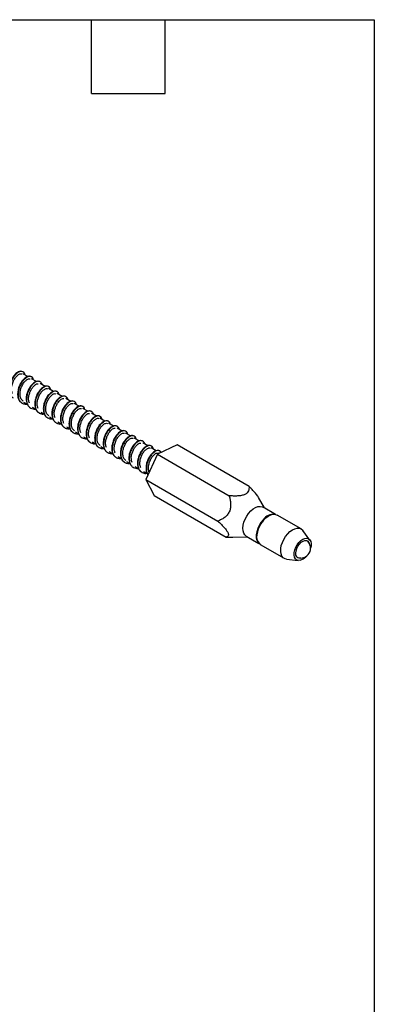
# Model space of a CAD drawing. Header units: millimetres. Extents: x 13 to 546, y 13 to 419.
# Tile 12 of 12: x 473 to 546, y 216 to 419. Entities that reach past the tile are written whole.
import ezdxf

# ---------------------------------------------------------------- set-up
doc = ezdxf.new("R2010")
doc.units = ezdxf.units.MM
doc.header["$LTSCALE"] = 2
doc.layers.add('TEXT', color=140, linetype='Continuous', lineweight=25)

msp = doc.modelspace()

# ---------------------------------------------------------------- linework, layer by layer
for p, q in [((473.528, 346.402), (473.499, 346.43)), ((474.513, 345.454), (473.512, 346.032)), ((475.355, 345.362), (475.245, 345.401)), ((476.307, 344.419), (475.28, 345.012)), ((477.056, 344.386), (476.964, 344.407)), ((478.073, 343.399), (477.048, 343.991)), ((478.832, 343.34), (478.802, 343.368)), ((479.816, 342.393), (478.815, 342.97)), ((480.658, 342.301), (480.548, 342.339)), ((481.61, 341.357), (480.583, 341.95)), ((473.31, 339.996), (473.358, 339.958)), ((473.664, 340.171), (474.441, 339.723)), ((482.36, 341.325), (482.267, 341.345)), ((483.376, 340.338), (482.351, 340.929)), ((484.135, 340.279), (484.105, 340.306)), ((485.119, 339.331), (484.119, 339.909)), ((475.051, 338.986), (475.094, 338.945)), ((475.432, 339.151), (476.205, 338.704)), ((476.86, 337.925), (477.213, 337.811)), ((477.199, 338.13), (477.935, 337.706)), ((485.962, 339.239), (485.851, 339.278)), ((486.913, 338.296), (485.886, 338.888)), ((487.663, 338.263), (487.57, 338.284)), ((488.68, 337.276), (487.654, 337.868)), ((478.613, 336.935), (478.661, 336.896)), ((478.967, 337.109), (479.744, 336.661)), ((480.354, 335.924), (480.397, 335.883)), ((480.735, 336.089), (481.509, 335.642)), ((489.438, 337.217), (489.409, 337.245)), ((490.422, 336.27), (489.422, 336.847)), ((491.265, 336.178), (491.155, 336.216)), ((492.217, 335.234), (491.19, 335.827)), ((482.164, 334.864), (482.516, 334.749)), ((482.503, 335.068), (483.238, 334.644)), ((483.917, 333.873), (483.964, 333.835)), ((484.271, 334.048), (485.047, 333.6)), ((492.966, 335.202), (492.874, 335.222)), ((493.983, 334.214), (492.958, 334.806)), ((494.741, 334.156), (494.712, 334.183)), ((495.726, 333.208), (494.725, 333.786)), ((485.657, 332.862), (485.701, 332.822)), ((486.038, 333.027), (486.812, 332.581)), ((487.467, 331.802), (487.82, 331.688)), ((487.806, 332.007), (488.541, 331.583)), ((496.568, 333.116), (496.458, 333.155)), ((497.52, 332.173), (496.493, 332.765)), ((498.27, 332.14), (498.177, 332.161)), ((499.286, 331.153), (498.261, 331.745)), ((505.351, 331.335), (501.285, 329.418)), ((520.212, 322.756), (505.351, 331.335)), ((489.22, 330.812), (489.267, 330.773)), ((489.574, 330.986), (490.35, 330.538)), ((490.961, 329.801), (491.004, 329.76)), ((491.342, 329.966), (492.115, 329.519)), ((501.285, 329.418), (498.93, 324.208)), ((500.045, 331.094), (500.015, 331.122)), ((501.029, 330.147), (500.029, 330.724)), ((501.285, 329.418), (516.147, 320.839)), ((501.839, 329.679), (501.796, 329.704)), ((502.075, 329.79), (501.804, 330.1)), ((492.77, 328.741), (493.123, 328.626)), ((493.109, 328.945), (493.845, 328.521)), ((494.523, 327.75), (494.571, 327.712)), ((494.877, 327.925), (495.654, 327.477)), ((496.264, 326.739), (496.307, 326.699)), ((496.645, 326.904), (497.418, 326.458)), ((498.074, 325.679), (498.426, 325.565)), ((498.413, 325.884), (499.148, 325.459)), ((498.93, 324.208), (513.792, 315.629)), ((498.93, 324.208), (500.641, 320.914)), ((500.641, 320.914), (515.502, 312.335)), ((523.398, 318.33), (522.2, 320.507)), ((525.71, 316.996), (523.105, 318.499)), ((530.976, 314.013), (526.03, 316.869)), ((532.797, 311.721), (531.35, 313.676)), ((516.857, 312.291), (519.948, 312.355)), ((519.656, 312.524), (522.26, 311.02)), ((522.53, 310.807), (527.477, 307.951)), ((527.955, 307.796), (530.372, 307.521))]:
    msp.add_line(p, q)
at = {"flags": 128}
for points in [[(519.656, 312.524), (519.346, 312.783), (519.116, 313.155), (518.98, 313.624), (518.942, 314.171), (519.003, 314.772), (519.162, 315.403), (519.412, 316.039), (519.742, 316.653), (520.14, 317.221), (520.588, 317.718), (521.069, 318.125), (521.562, 318.426), (522.048, 318.606), (522.507, 318.661), (522.919, 318.586), (523.105, 318.499)], [(521.904, 313.266), (522.1, 313.932), (522.391, 314.594), (522.765, 315.223), (523.205, 315.791), (523.692, 316.274), (524.204, 316.651), (524.72, 316.904), (525.217, 317.024), (525.673, 317.004), (526.03, 316.869)], [(523.116, 315.887), (522.678, 315.333), (522.304, 314.717), (522.009, 314.066), (521.808, 313.409), (521.709, 312.774), (521.716, 312.189), (521.828, 311.68), (522.042, 311.268), (522.193, 311.096)], [(527.955, 307.796), (527.653, 307.868), (527.301, 308.075), (527.027, 308.402), (526.844, 308.834), (526.758, 309.354), (526.773, 309.941), (526.889, 310.57), (527.1, 311.217), (527.398, 311.853), (527.772, 312.454), (528.204, 312.995), (528.679, 313.453), (529.176, 313.81), (529.675, 314.052), (530.156, 314.167), (530.599, 314.153), (530.985, 314.008), (531.3, 313.74), (531.35, 313.676)], [(530.785, 307.551), (530.393, 307.519), (530.053, 307.619), (529.784, 307.845), (529.602, 308.185), (529.518, 308.619), (529.536, 309.121), (529.655, 309.662), (529.869, 310.211), (530.164, 310.736), (530.525, 311.207), (530.929, 311.595), (531.354, 311.879), (531.775, 312.042), (532.167, 312.075), (532.507, 311.975), (532.776, 311.748), (532.958, 311.408), (533.042, 310.975), (533.024, 310.473), (532.926, 310.004)], [(529.922, 309.47), (530.079, 309.967), (530.326, 310.451), (530.643, 310.886), (531.007, 311.241), (531.391, 311.489), (531.768, 311.611), (532.108, 311.599), (532.386, 311.453), (532.583, 311.184), (532.639, 311.034)], [(530.887, 308.001), (530.616, 307.971), (530.304, 308.051), (530.064, 308.261), (529.914, 308.584), (529.866, 308.997), (529.922, 309.47)]]:
    msp.add_lwpolyline(points, dxfattribs=at)
for centre, radius, start, end in [((525.271, 314.445), 2.593, 82.48585, 146.19417), ((523.878, 312.459), 2.133, 157.7812, 230.78441), ((530.926, 310.001), 2, 247.43781, 52.56757), ((530.063, 309.964), 2.519, 286.67427, 317.64809)]:
    msp.add_arc(centre, radius, start, end)
for points, knots in [([(473.521, 346.427), (473.371, 346.482), (473.096, 346.582), (472.502, 346.418), (471.907, 345.98), (471.321, 345.228), (470.891, 344.342), (470.649, 343.379), (470.635, 342.413), (470.863, 341.712), (471.172, 341.267), (471.377, 341.122), (471.467, 341.058)], [0, 0, 0, 0, 0.0997081, 0.1827757, 0.3097115, 0.424273, 0.5357772, 0.6483793, 0.7636123, 0.8859938, 0.9500936, 1, 1, 1, 1]), ([(473.499, 346.43), (473.492, 346.437), (473.39, 346.537), (473.077, 346.53), (472.597, 346.379), (472.08, 345.988), (471.586, 345.416), (471.17, 344.7), (470.863, 343.899), (470.715, 343.08), (470.727, 342.304), (470.93, 341.65), (471.191, 341.224), (471.422, 341.1), (471.484, 341.067)], [0, 0, 0, 0, 0.0074384, 0.1033489, 0.1989555, 0.2951151, 0.3904829, 0.4868158, 0.5820313, 0.6784607, 0.7736108, 0.8700594, 0.9652313, 1, 1, 1, 1]), ([(471.373, 341.903), (471.292, 342.101), (471.127, 342.505), (471.153, 343.323), (471.364, 344.172), (471.751, 344.964), (472.158, 345.488), (472.509, 345.798), (472.785, 345.97), (473.055, 346.063), (473.195, 346.018), (473.271, 345.994)], [0, 0, 0, 0, 0.1272847, 0.2586643, 0.3892216, 0.519564, 0.6528921, 0.7212516, 0.7984854, 0.8908631, 1, 1, 1, 1]), ([(475.288, 345.407), (475.165, 345.456), (474.934, 345.547), (474.411, 345.459), (473.839, 345.108), (473.232, 344.426), (472.763, 343.579), (472.461, 342.627), (472.379, 341.635), (472.553, 340.857), (472.891, 340.281), (473.174, 340.076), (473.325, 339.966)], [0, 0, 0, 0, 0.0802302, 0.1512501, 0.2732003, 0.3854539, 0.4957354, 0.6057492, 0.7192827, 0.8423875, 0.9161343, 1, 1, 1, 1]), ([(475.245, 345.401), (475.162, 345.441), (474.964, 345.536), (474.528, 345.432), (474.023, 345.121), (473.511, 344.605), (473.067, 343.931), (472.717, 343.152), (472.515, 342.331), (472.471, 341.534), (472.61, 340.831), (472.887, 340.286), (473.178, 340.086), (473.31, 339.996)], [0, 0, 0, 0, 0.0671179, 0.1615041, 0.2571565, 0.3515211, 0.4471543, 0.5415838, 0.6371213, 0.7317019, 0.8270676, 0.9218848, 1, 1, 1, 1]), ([(473.942, 345.784), (473.907, 345.908), (473.828, 346.191), (473.632, 346.342), (473.521, 346.427)], [0, 0, 0, 0, 0.4376082, 1, 1, 1, 1]), ([(473.575, 340.399), (473.47, 340.476), (473.273, 340.621), (473.082, 340.95), (472.963, 341.32), (472.899, 341.838), (472.957, 342.538), (473.227, 343.383), (473.645, 344.139), (474.07, 344.613), (474.407, 344.865), (474.753, 345.041), (474.921, 345.002), (475.038, 344.974)], [0, 0, 0, 0, 0.0807596, 0.1524599, 0.216132, 0.2747546, 0.389278, 0.5018229, 0.6155193, 0.7306806, 0.7903395, 0.8536997, 1, 1, 1, 1]), ([(476.774, 344.448), (476.713, 344.467), (476.524, 344.525), (476.046, 344.372), (475.49, 343.975), (474.964, 343.338), (474.573, 342.628), (474.298, 341.857), (474.187, 341.168), (474.185, 340.542), (474.297, 339.964), (474.488, 339.482), (474.706, 339.3), (474.772, 339.245)], [0, 0, 0, 0, 0.045647, 0.1393145, 0.2737871, 0.3832614, 0.4901557, 0.5930268, 0.6967637, 0.76407, 0.8503063, 0.9549153, 1, 1, 1, 1]), ([(477.091, 344.329), (477.027, 344.378), (476.861, 344.505), (476.459, 344.467), (475.963, 344.23), (475.445, 343.776), (474.973, 343.15), (474.588, 342.399), (474.332, 341.584), (474.236, 340.773), (474.308, 340.026), (474.567, 339.422), (474.863, 339.05), (475.102, 338.961), (475.16, 338.939)], [0, 0, 0, 0, 0.0564679, 0.1474828, 0.239429, 0.3306307, 0.4223751, 0.5138456, 0.6053162, 0.6970605, 0.7882623, 0.8802084, 0.9712233, 1, 1, 1, 1]), ([(474.843, 339.978), (474.779, 340.194), (474.658, 340.598), (474.706, 341.344), (474.882, 342.056), (475.18, 342.718), (475.509, 343.22), (475.837, 343.584), (476.153, 343.848), (476.454, 344.013), (476.6, 343.98), (476.657, 343.967)], [0, 0, 0, 0, 0.1422135, 0.2654943, 0.3868903, 0.5040045, 0.6218302, 0.7000434, 0.8009806, 0.922483, 1, 1, 1, 1]), ([(475.68, 344.781), (475.666, 344.865), (475.614, 345.163), (475.424, 345.306), (475.288, 345.407)], [0, 0, 0, 0, 0.2832631, 1, 1, 1, 1]), ([(478.824, 343.366), (478.674, 343.42), (478.399, 343.52), (477.805, 343.356), (477.211, 342.918), (476.624, 342.166), (476.194, 341.28), (475.952, 340.318), (475.938, 339.351), (476.166, 338.65), (476.475, 338.205), (476.68, 338.06), (476.77, 337.997)], [0, 0, 0, 0, 0.0997081, 0.1827757, 0.3097115, 0.424273, 0.5357772, 0.6483793, 0.7636123, 0.8859938, 0.9500936, 1, 1, 1, 1]), ([(478.802, 343.368), (478.795, 343.375), (478.693, 343.475), (478.38, 343.469), (477.901, 343.318), (477.384, 342.926), (476.889, 342.354), (476.473, 341.638), (476.167, 340.838), (476.018, 340.019), (476.03, 339.242), (476.233, 338.589), (476.494, 338.162), (476.726, 338.038), (476.788, 338.005)], [0, 0, 0, 0, 0.0074384, 0.1033489, 0.1989555, 0.2951151, 0.3904829, 0.4868158, 0.5820313, 0.6784607, 0.7736108, 0.8700594, 0.9652313, 1, 1, 1, 1]), ([(477.462, 343.752), (477.461, 343.786), (477.457, 343.954), (477.309, 344.184), (477.142, 344.318), (477.056, 344.386)], [0, 0, 0, 0, 0.1114291, 0.5442276, 1, 1, 1, 1]), ([(476.676, 338.841), (476.595, 339.04), (476.43, 339.444), (476.457, 340.261), (476.667, 341.11), (477.054, 341.902), (477.461, 342.426), (477.813, 342.736), (478.088, 342.909), (478.358, 343.001), (478.498, 342.957), (478.574, 342.933)], [0, 0, 0, 0, 0.1272847, 0.2586643, 0.3892216, 0.519564, 0.6528921, 0.7212516, 0.7984854, 0.8908631, 1, 1, 1, 1]), ([(480.591, 342.346), (480.468, 342.394), (480.237, 342.486), (479.714, 342.398), (479.142, 342.046), (478.535, 341.365), (478.067, 340.517), (477.764, 339.565), (477.683, 338.574), (477.857, 337.796), (478.194, 337.22), (478.478, 337.014), (478.628, 336.905)], [0, 0, 0, 0, 0.0802302, 0.1512501, 0.2732003, 0.3854539, 0.4957354, 0.6057492, 0.7192827, 0.8423875, 0.9161343, 1, 1, 1, 1]), ([(480.548, 342.339), (480.466, 342.379), (480.267, 342.474), (479.831, 342.37), (479.326, 342.059), (478.814, 341.543), (478.37, 340.87), (478.02, 340.09), (477.818, 339.27), (477.774, 338.472), (477.913, 337.769), (478.19, 337.225), (478.482, 337.025), (478.613, 336.935)], [0, 0, 0, 0, 0.0671179, 0.1615041, 0.2571565, 0.3515211, 0.4471543, 0.5415838, 0.6371213, 0.7317019, 0.8270676, 0.9218848, 1, 1, 1, 1]), ([(478.878, 337.338), (478.774, 337.414), (478.576, 337.559), (478.385, 337.889), (478.266, 338.259), (478.202, 338.776), (478.261, 339.476), (478.53, 340.321), (478.949, 341.077), (479.374, 341.551), (479.71, 341.804), (480.056, 341.98), (480.224, 341.94), (480.341, 341.913)], [0, 0, 0, 0, 0.08075959, 0.15245994, 0.21613197, 0.27475455, 0.38927797, 0.50182286, 0.61551932, 0.73068057, 0.79033951, 0.85369968, 1, 1, 1, 1]), ([(479.245, 342.723), (479.21, 342.846), (479.132, 343.13), (478.935, 343.281), (478.824, 343.366)], [0, 0, 0, 0, 0.4376082, 1, 1, 1, 1]), ([(482.078, 341.387), (482.016, 341.406), (481.828, 341.463), (481.349, 341.31), (480.793, 340.913), (480.267, 340.276), (479.876, 339.566), (479.601, 338.796), (479.49, 338.107), (479.488, 337.48), (479.6, 336.902), (479.791, 336.42), (480.01, 336.238), (480.076, 336.183)], [0, 0, 0, 0, 0.045647, 0.1393145, 0.2737871, 0.3832614, 0.4901557, 0.5930268, 0.6967637, 0.76407, 0.8503063, 0.9549153, 1, 1, 1, 1]), ([(482.394, 341.267), (482.33, 341.316), (482.164, 341.443), (481.762, 341.406), (481.266, 341.168), (480.748, 340.714), (480.276, 340.088), (479.891, 339.337), (479.635, 338.522), (479.539, 337.711), (479.612, 336.964), (479.871, 336.361), (480.166, 335.988), (480.406, 335.899), (480.463, 335.878)], [0, 0, 0, 0, 0.0564679, 0.1474828, 0.239429, 0.3306307, 0.4223751, 0.5138456, 0.6053162, 0.6970605, 0.7882623, 0.8802084, 0.9712233, 1, 1, 1, 1]), ([(480.983, 341.719), (480.969, 341.804), (480.918, 342.102), (480.727, 342.244), (480.591, 342.346)], [0, 0, 0, 0, 0.2832631, 1, 1, 1, 1]), ([(473.325, 339.966), (473.523, 339.875), (473.834, 339.731), (474.205, 339.767), (474.34, 339.781)], [0, 0, 0, 0, 0.6354943, 1, 1, 1, 1]), ([(480.147, 336.917), (480.082, 337.133), (479.961, 337.536), (480.009, 338.283), (480.186, 338.994), (480.483, 339.657), (480.812, 340.158), (481.14, 340.522), (481.456, 340.787), (481.757, 340.951), (481.903, 340.919), (481.96, 340.906)], [0, 0, 0, 0, 0.14221348, 0.26549429, 0.38689027, 0.5040045, 0.62183019, 0.7000434, 0.80098056, 0.922483, 1, 1, 1, 1]), ([(484.127, 340.304), (483.977, 340.359), (483.702, 340.459), (483.108, 340.295), (482.514, 339.857), (481.928, 339.105), (481.497, 338.218), (481.256, 337.256), (481.241, 336.29), (481.47, 335.589), (481.779, 335.144), (481.983, 334.999), (482.073, 334.935)], [0, 0, 0, 0, 0.0997081, 0.1827757, 0.3097115, 0.424273, 0.5357772, 0.6483793, 0.7636123, 0.8859938, 0.9500936, 1, 1, 1, 1]), ([(484.105, 340.306), (484.098, 340.314), (483.997, 340.414), (483.683, 340.407), (483.204, 340.256), (482.687, 339.865), (482.192, 339.293), (481.776, 338.577), (481.47, 337.776), (481.321, 336.957), (481.334, 336.181), (481.536, 335.527), (481.797, 335.1), (482.029, 334.977), (482.091, 334.944)], [0, 0, 0, 0, 0.0074384, 0.1033489, 0.1989555, 0.2951151, 0.3904829, 0.4868158, 0.5820313, 0.6784607, 0.7736108, 0.8700594, 0.9652313, 1, 1, 1, 1]), ([(481.979, 335.779), (481.898, 335.978), (481.734, 336.382), (481.76, 337.2), (481.971, 338.049), (482.357, 338.841), (482.765, 339.365), (483.116, 339.675), (483.392, 339.847), (483.662, 339.94), (483.802, 339.895), (483.877, 339.871)], [0, 0, 0, 0, 0.1272847, 0.2586643, 0.3892216, 0.519564, 0.6528921, 0.7212516, 0.7984854, 0.8908631, 1, 1, 1, 1]), ([(482.766, 340.69), (482.765, 340.725), (482.76, 340.893), (482.612, 341.122), (482.445, 341.256), (482.36, 341.325)], [0, 0, 0, 0, 0.1114291, 0.5442276, 1, 1, 1, 1]), ([(485.894, 339.284), (485.772, 339.333), (485.54, 339.424), (485.018, 339.336), (484.445, 338.985), (483.838, 338.303), (483.37, 337.456), (483.068, 336.504), (482.986, 335.512), (483.16, 334.734), (483.498, 334.158), (483.781, 333.953), (483.931, 333.843)], [0, 0, 0, 0, 0.08023023, 0.1512501, 0.27320029, 0.38545391, 0.49573539, 0.60574919, 0.7192827, 0.84238751, 0.91613435, 1, 1, 1, 1]), ([(485.851, 339.278), (485.769, 339.318), (485.571, 339.413), (485.134, 339.309), (484.629, 338.998), (484.118, 338.482), (483.673, 337.808), (483.324, 337.029), (483.121, 336.208), (483.077, 335.411), (483.217, 334.708), (483.493, 334.163), (483.785, 333.963), (483.917, 333.873)], [0, 0, 0, 0, 0.0671179, 0.1615041, 0.2571565, 0.3515211, 0.4471543, 0.5415838, 0.6371213, 0.7317019, 0.8270676, 0.9218848, 1, 1, 1, 1]), ([(484.548, 339.661), (484.514, 339.785), (484.435, 340.068), (484.238, 340.219), (484.127, 340.304)], [0, 0, 0, 0, 0.4376082, 1, 1, 1, 1]), ([(475.094, 338.945), (475.257, 338.877), (475.563, 338.749), (475.929, 338.692), (476.113, 338.747), (476.125, 338.751)], [0, 0, 0, 0, 0.5133422, 0.9683624, 1, 1, 1, 1]), ([(476.788, 338.005), (476.886, 337.925), (477.027, 337.81), (477.214, 337.797), (477.269, 337.793)], [0, 0, 0, 0, 0.7045415, 1, 1, 1, 1]), ([(477.213, 337.811), (477.3, 337.775), (477.514, 337.687), (477.772, 337.722), (477.926, 337.742)], [0, 0, 0, 0, 0.40485867, 1, 1, 1, 1]), ([(484.182, 334.276), (484.077, 334.353), (483.879, 334.498), (483.689, 334.827), (483.569, 335.197), (483.505, 335.715), (483.564, 336.415), (483.834, 337.26), (484.252, 338.015), (484.677, 338.49), (485.013, 338.742), (485.36, 338.918), (485.527, 338.879), (485.644, 338.851)], [0, 0, 0, 0, 0.08075959, 0.15245994, 0.21613197, 0.27475455, 0.38927797, 0.50182286, 0.61551932, 0.73068057, 0.79033951, 0.85369968, 1, 1, 1, 1]), ([(487.381, 338.325), (487.319, 338.344), (487.131, 338.402), (486.652, 338.248), (486.096, 337.852), (485.571, 337.215), (485.18, 336.505), (484.905, 335.734), (484.793, 335.045), (484.791, 334.418), (484.904, 333.841), (485.094, 333.359), (485.313, 333.176), (485.379, 333.122)], [0, 0, 0, 0, 0.045647, 0.1393145, 0.2737871, 0.3832614, 0.4901557, 0.5930268, 0.6967637, 0.76407, 0.8503063, 0.9549153, 1, 1, 1, 1]), ([(487.697, 338.206), (487.634, 338.255), (487.467, 338.382), (487.065, 338.344), (486.569, 338.107), (486.051, 337.653), (485.58, 337.027), (485.194, 336.276), (484.938, 335.461), (484.842, 334.65), (484.915, 333.903), (485.174, 333.299), (485.469, 332.926), (485.709, 332.838), (485.767, 332.816)], [0, 0, 0, 0, 0.0564679, 0.1474828, 0.239429, 0.3306307, 0.4223751, 0.5138456, 0.6053162, 0.6970605, 0.7882623, 0.8802084, 0.9712233, 1, 1, 1, 1]), ([(485.45, 333.855), (485.385, 334.071), (485.264, 334.474), (485.313, 335.221), (485.489, 335.933), (485.786, 336.595), (486.115, 337.097), (486.444, 337.461), (486.759, 337.725), (487.061, 337.89), (487.207, 337.857), (487.264, 337.844)], [0, 0, 0, 0, 0.1422135, 0.2654943, 0.3868903, 0.5040045, 0.6218302, 0.7000434, 0.8009806, 0.922483, 1, 1, 1, 1]), ([(486.287, 338.657), (486.272, 338.742), (486.221, 339.04), (486.031, 339.182), (485.894, 339.284)], [0, 0, 0, 0, 0.2832631, 1, 1, 1, 1]), ([(489.431, 337.243), (489.281, 337.297), (489.006, 337.397), (488.412, 337.233), (487.817, 336.795), (487.231, 336.043), (486.8, 335.157), (486.559, 334.194), (486.545, 333.228), (486.773, 332.527), (487.082, 332.082), (487.287, 331.937), (487.376, 331.874)], [0, 0, 0, 0, 0.0997081, 0.1827757, 0.3097115, 0.424273, 0.5357772, 0.6483793, 0.7636123, 0.8859938, 0.9500936, 1, 1, 1, 1]), ([(489.409, 337.245), (489.401, 337.252), (489.3, 337.352), (488.986, 337.346), (488.507, 337.195), (487.99, 336.803), (487.495, 336.231), (487.08, 335.515), (486.773, 334.715), (486.625, 333.896), (486.637, 333.119), (486.84, 332.466), (487.101, 332.039), (487.332, 331.915), (487.394, 331.882)], [0, 0, 0, 0, 0.0074384, 0.1033489, 0.1989555, 0.2951151, 0.3904829, 0.4868158, 0.5820313, 0.6784607, 0.7736108, 0.8700594, 0.9652313, 1, 1, 1, 1]), ([(488.069, 337.629), (488.068, 337.663), (488.064, 337.831), (487.915, 338.061), (487.749, 338.195), (487.663, 338.263)], [0, 0, 0, 0, 0.1114291, 0.5442276, 1, 1, 1, 1]), ([(478.628, 336.905), (478.826, 336.814), (479.137, 336.67), (479.508, 336.706), (479.644, 336.719)], [0, 0, 0, 0, 0.6354943, 1, 1, 1, 1]), ([(480.397, 335.883), (480.56, 335.815), (480.866, 335.687), (481.232, 335.63), (481.416, 335.685), (481.428, 335.689)], [0, 0, 0, 0, 0.5133422, 0.9683624, 1, 1, 1, 1]), ([(487.283, 332.718), (487.202, 332.917), (487.037, 333.321), (487.063, 334.138), (487.274, 334.987), (487.661, 335.779), (488.068, 336.303), (488.419, 336.613), (488.695, 336.786), (488.965, 336.878), (489.105, 336.834), (489.181, 336.81)], [0, 0, 0, 0, 0.1272847, 0.2586643, 0.3892216, 0.519564, 0.6528921, 0.7212516, 0.7984854, 0.8908631, 1, 1, 1, 1]), ([(491.198, 336.223), (491.075, 336.271), (490.844, 336.363), (490.321, 336.275), (489.749, 335.923), (489.141, 335.242), (488.673, 334.394), (488.371, 333.442), (488.289, 332.451), (488.463, 331.673), (488.801, 331.097), (489.084, 330.891), (489.235, 330.782)], [0, 0, 0, 0, 0.0802302, 0.1512501, 0.2732003, 0.3854539, 0.4957354, 0.6057492, 0.7192827, 0.8423875, 0.9161343, 1, 1, 1, 1]), ([(491.155, 336.216), (491.072, 336.256), (490.874, 336.351), (490.437, 336.247), (489.933, 335.936), (489.421, 335.42), (488.977, 334.746), (488.627, 333.967), (488.425, 333.147), (488.381, 332.349), (488.52, 331.646), (488.797, 331.102), (489.088, 330.902), (489.22, 330.812)], [0, 0, 0, 0, 0.0671179, 0.1615041, 0.2571565, 0.3515211, 0.4471543, 0.5415838, 0.6371213, 0.7317019, 0.8270676, 0.9218848, 1, 1, 1, 1]), ([(489.485, 331.215), (489.38, 331.291), (489.182, 331.436), (488.992, 331.766), (488.872, 332.136), (488.809, 332.653), (488.867, 333.353), (489.137, 334.198), (489.555, 334.954), (489.98, 335.428), (490.316, 335.681), (490.663, 335.857), (490.831, 335.817), (490.948, 335.79)], [0, 0, 0, 0, 0.0807596, 0.1524599, 0.216132, 0.2747546, 0.389278, 0.5018229, 0.6155193, 0.7306806, 0.7903395, 0.8536997, 1, 1, 1, 1]), ([(489.851, 336.6), (489.817, 336.723), (489.738, 337.007), (489.542, 337.158), (489.431, 337.243)], [0, 0, 0, 0, 0.4376082, 1, 1, 1, 1]), ([(492.684, 335.264), (492.623, 335.283), (492.434, 335.34), (491.956, 335.187), (491.4, 334.79), (490.874, 334.153), (490.483, 333.443), (490.208, 332.672), (490.097, 331.983), (490.094, 331.357), (490.207, 330.779), (490.398, 330.297), (490.616, 330.115), (490.682, 330.06)], [0, 0, 0, 0, 0.045647, 0.1393145, 0.2737871, 0.3832614, 0.4901557, 0.5930268, 0.6967637, 0.76407, 0.8503063, 0.9549153, 1, 1, 1, 1]), ([(493.001, 335.144), (492.937, 335.193), (492.771, 335.32), (492.369, 335.283), (491.872, 335.045), (491.355, 334.591), (490.883, 333.965), (490.498, 333.214), (490.241, 332.399), (490.146, 331.588), (490.218, 330.841), (490.477, 330.238), (490.773, 329.865), (491.012, 329.776), (491.07, 329.755)], [0, 0, 0, 0, 0.0564679, 0.1474828, 0.239429, 0.3306307, 0.4223751, 0.5138456, 0.6053162, 0.6970605, 0.7882623, 0.8802084, 0.9712233, 1, 1, 1, 1]), ([(491.59, 335.596), (491.575, 335.68), (491.524, 335.979), (491.334, 336.121), (491.198, 336.223)], [0, 0, 0, 0, 0.2832631, 1, 1, 1, 1]), ([(482.091, 334.944), (482.19, 334.863), (482.33, 334.749), (482.517, 334.735), (482.572, 334.731)], [0, 0, 0, 0, 0.7045415, 1, 1, 1, 1]), ([(482.516, 334.749), (482.603, 334.714), (482.818, 334.626), (483.076, 334.66), (483.229, 334.681)], [0, 0, 0, 0, 0.4048587, 1, 1, 1, 1]), ([(483.931, 333.843), (484.129, 333.752), (484.44, 333.608), (484.812, 333.644), (484.947, 333.658)], [0, 0, 0, 0, 0.6354943, 1, 1, 1, 1]), ([(490.753, 330.794), (490.688, 331.01), (490.568, 331.413), (490.616, 332.16), (490.792, 332.871), (491.089, 333.533), (491.419, 334.035), (491.747, 334.399), (492.063, 334.664), (492.364, 334.828), (492.51, 334.796), (492.567, 334.783)], [0, 0, 0, 0, 0.14221348, 0.26549429, 0.38689027, 0.5040045, 0.62183019, 0.7000434, 0.80098056, 0.922483, 1, 1, 1, 1]), ([(494.734, 334.181), (494.584, 334.236), (494.309, 334.336), (493.715, 334.172), (493.12, 333.734), (492.534, 332.982), (492.104, 332.095), (491.862, 331.133), (491.848, 330.167), (492.076, 329.466), (492.385, 329.021), (492.59, 328.876), (492.68, 328.812)], [0, 0, 0, 0, 0.0997081, 0.1827757, 0.3097115, 0.424273, 0.5357772, 0.6483793, 0.7636123, 0.8859938, 0.9500936, 1, 1, 1, 1]), ([(494.712, 334.183), (494.705, 334.191), (494.603, 334.291), (494.29, 334.284), (493.811, 334.133), (493.294, 333.742), (492.799, 333.17), (492.383, 332.454), (492.077, 331.653), (491.928, 330.834), (491.94, 330.058), (492.143, 329.404), (492.404, 328.977), (492.636, 328.854), (492.698, 328.82)], [0, 0, 0, 0, 0.0074384, 0.1033489, 0.1989555, 0.2951151, 0.3904829, 0.4868158, 0.5820313, 0.6784607, 0.7736108, 0.8700594, 0.9652313, 1, 1, 1, 1]), ([(492.586, 329.656), (492.505, 329.855), (492.34, 330.259), (492.366, 331.076), (492.577, 331.926), (492.964, 332.717), (493.371, 333.242), (493.722, 333.552), (493.998, 333.724), (494.268, 333.817), (494.408, 333.772), (494.484, 333.748)], [0, 0, 0, 0, 0.12728469, 0.25866431, 0.38922158, 0.51956403, 0.65289206, 0.72125165, 0.79848542, 0.89086309, 1, 1, 1, 1]), ([(493.372, 334.567), (493.371, 334.601), (493.367, 334.77), (493.219, 334.999), (493.052, 335.133), (492.966, 335.202)], [0, 0, 0, 0, 0.1114291, 0.5442276, 1, 1, 1, 1]), ([(496.501, 333.161), (496.378, 333.21), (496.147, 333.301), (495.624, 333.213), (495.052, 332.861), (494.445, 332.18), (493.977, 331.333), (493.674, 330.381), (493.592, 329.389), (493.766, 328.611), (494.104, 328.035), (494.387, 327.83), (494.538, 327.72)], [0, 0, 0, 0, 0.0802302, 0.1512501, 0.2732003, 0.3854539, 0.4957354, 0.6057492, 0.7192827, 0.8423875, 0.9161343, 1, 1, 1, 1]), ([(496.458, 333.155), (496.376, 333.194), (496.177, 333.29), (495.741, 333.186), (495.236, 332.875), (494.724, 332.359), (494.28, 331.685), (493.93, 330.906), (493.728, 330.085), (493.684, 329.287), (493.823, 328.585), (494.1, 328.04), (494.391, 327.84), (494.523, 327.75)], [0, 0, 0, 0, 0.0671179, 0.1615041, 0.2571565, 0.3515211, 0.4471543, 0.5415838, 0.6371213, 0.7317019, 0.8270676, 0.9218848, 1, 1, 1, 1]), ([(495.155, 333.538), (495.12, 333.662), (495.042, 333.945), (494.845, 334.096), (494.734, 334.181)], [0, 0, 0, 0, 0.43760824, 1, 1, 1, 1]), ([(485.701, 332.822), (485.863, 332.754), (486.169, 332.626), (486.535, 332.569), (486.719, 332.624), (486.731, 332.627)], [0, 0, 0, 0, 0.5133422, 0.9683624, 1, 1, 1, 1]), ([(487.394, 331.882), (487.493, 331.801), (487.633, 331.687), (487.82, 331.674), (487.876, 331.67)], [0, 0, 0, 0, 0.7045415, 1, 1, 1, 1]), ([(487.82, 331.688), (487.906, 331.652), (488.121, 331.564), (488.379, 331.599), (488.532, 331.619)], [0, 0, 0, 0, 0.4048587, 1, 1, 1, 1]), ([(494.788, 328.153), (494.683, 328.23), (494.486, 328.375), (494.295, 328.704), (494.176, 329.074), (494.112, 329.592), (494.171, 330.292), (494.44, 331.136), (494.859, 331.892), (495.283, 332.367), (495.62, 332.619), (495.966, 332.795), (496.134, 332.756), (496.251, 332.728)], [0, 0, 0, 0, 0.0807596, 0.1524599, 0.216132, 0.2747546, 0.389278, 0.5018229, 0.6155193, 0.7306806, 0.7903395, 0.8536997, 1, 1, 1, 1]), ([(497.987, 332.202), (497.926, 332.221), (497.738, 332.279), (497.259, 332.125), (496.703, 331.729), (496.177, 331.091), (495.786, 330.382), (495.511, 329.611), (495.4, 328.922), (495.398, 328.295), (495.51, 327.718), (495.701, 327.236), (495.92, 327.053), (495.985, 326.999)], [0, 0, 0, 0, 0.045647, 0.13931452, 0.27378713, 0.38326139, 0.49015573, 0.5930268, 0.69676366, 0.76406997, 0.85030632, 0.95491527, 1, 1, 1, 1]), ([(498.304, 332.083), (498.24, 332.132), (498.074, 332.259), (497.672, 332.221), (497.176, 331.984), (496.658, 331.53), (496.186, 330.904), (495.801, 330.153), (495.545, 329.338), (495.449, 328.527), (495.522, 327.78), (495.78, 327.176), (496.076, 326.803), (496.316, 326.715), (496.373, 326.693)], [0, 0, 0, 0, 0.0564679, 0.1474828, 0.239429, 0.3306307, 0.4223751, 0.5138456, 0.6053162, 0.6970605, 0.7882623, 0.8802084, 0.9712233, 1, 1, 1, 1]), ([(496.056, 327.732), (495.992, 327.948), (495.871, 328.351), (495.919, 329.098), (496.096, 329.81), (496.393, 330.472), (496.722, 330.974), (497.05, 331.338), (497.366, 331.602), (497.667, 331.767), (497.813, 331.734), (497.87, 331.721)], [0, 0, 0, 0, 0.1422135, 0.2654943, 0.3868903, 0.5040045, 0.6218302, 0.7000434, 0.8009806, 0.922483, 1, 1, 1, 1]), ([(496.893, 332.534), (496.879, 332.619), (496.828, 332.917), (496.637, 333.059), (496.501, 333.161)], [0, 0, 0, 0, 0.2832631, 1, 1, 1, 1]), ([(500.037, 331.12), (499.887, 331.174), (499.612, 331.274), (499.018, 331.11), (498.424, 330.672), (497.837, 329.92), (497.407, 329.034), (497.165, 328.071), (497.151, 327.105), (497.38, 326.404), (497.689, 325.959), (497.893, 325.814), (497.983, 325.751)], [0, 0, 0, 0, 0.0997081, 0.1827757, 0.3097115, 0.424273, 0.5357772, 0.6483793, 0.7636123, 0.8859938, 0.9500936, 1, 1, 1, 1]), ([(500.015, 331.122), (500.008, 331.129), (499.906, 331.229), (499.593, 331.223), (499.114, 331.072), (498.597, 330.68), (498.102, 330.108), (497.686, 329.392), (497.38, 328.592), (497.231, 327.773), (497.244, 326.996), (497.446, 326.343), (497.707, 325.916), (497.939, 325.792), (498.001, 325.759)], [0, 0, 0, 0, 0.0074384, 0.1033489, 0.1989555, 0.2951151, 0.3904829, 0.4868158, 0.5820313, 0.6784607, 0.7736108, 0.8700594, 0.9652313, 1, 1, 1, 1]), ([(498.675, 331.506), (498.675, 331.54), (498.67, 331.708), (498.522, 331.938), (498.355, 332.072), (498.27, 332.14)], [0, 0, 0, 0, 0.1114291, 0.5442276, 1, 1, 1, 1]), ([(489.235, 330.782), (489.432, 330.69), (489.743, 330.547), (490.115, 330.583), (490.25, 330.596)], [0, 0, 0, 0, 0.6354943, 1, 1, 1, 1]), ([(491.004, 329.76), (491.166, 329.692), (491.473, 329.564), (491.839, 329.507), (492.023, 329.562), (492.035, 329.566)], [0, 0, 0, 0, 0.5133422, 0.9683624, 1, 1, 1, 1]), ([(497.889, 326.595), (497.808, 326.794), (497.644, 327.198), (497.67, 328.015), (497.88, 328.864), (498.267, 329.656), (498.675, 330.18), (499.026, 330.49), (499.302, 330.663), (499.571, 330.755), (499.711, 330.711), (499.787, 330.687)], [0, 0, 0, 0, 0.1272847, 0.2586643, 0.3892216, 0.519564, 0.6528921, 0.7212516, 0.7984854, 0.8908631, 1, 1, 1, 1]), ([(501.804, 330.1), (501.682, 330.148), (501.45, 330.24), (500.928, 330.152), (500.355, 329.8), (499.748, 329.119), (499.28, 328.272), (498.976, 327.318), (498.9, 326.333), (499.045, 325.581), (499.276, 325.238), (499.348, 325.132)], [0, 0, 0, 0, 0.0893945, 0.1685266, 0.3044065, 0.4294823, 0.5523606, 0.6749407, 0.8014426, 0.938609, 1, 1, 1, 1]), ([(501.761, 330.093), (501.679, 330.133), (501.481, 330.228), (501.044, 330.124), (500.539, 329.813), (500.027, 329.297), (499.583, 328.623), (499.234, 327.844), (499.03, 327.022), (498.992, 326.231), (499.098, 325.579), (499.285, 325.282), (499.361, 325.161)], [0, 0, 0, 0, 0.0751973, 0.1809454, 0.2881122, 0.3938361, 0.5009814, 0.6067779, 0.713816, 0.8197818, 0.9266274, 1, 1, 1, 1]), ([(499.612, 325.652), (499.608, 325.658), (499.547, 325.758), (499.483, 326.018), (499.413, 326.527), (499.475, 327.231), (499.743, 328.075), (500.162, 328.831), (500.587, 329.305), (500.923, 329.558), (501.27, 329.734), (501.437, 329.694), (501.554, 329.667)], [0, 0, 0, 0, 0.0044672, 0.0792573, 0.1481162, 0.2826371, 0.4148339, 0.5483834, 0.6836535, 0.7537297, 0.8281535, 1, 1, 1, 1]), ([(500.458, 330.476), (500.424, 330.6), (500.345, 330.884), (500.148, 331.035), (500.037, 331.12)], [0, 0, 0, 0, 0.4376082, 1, 1, 1, 1]), ([(502.064, 329.785), (502.012, 329.895), (501.941, 330.046), (501.8, 330.083), (501.761, 330.093)], [0, 0, 0, 0, 0.7268737, 1, 1, 1, 1]), ([(492.698, 328.82), (492.796, 328.74), (492.936, 328.626), (493.124, 328.612), (493.179, 328.608)], [0, 0, 0, 0, 0.7045415, 1, 1, 1, 1]), ([(493.123, 328.626), (493.21, 328.591), (493.424, 328.503), (493.682, 328.537), (493.836, 328.558)], [0, 0, 0, 0, 0.4048587, 1, 1, 1, 1]), ([(494.538, 327.72), (494.736, 327.629), (495.047, 327.485), (495.418, 327.521), (495.553, 327.534)], [0, 0, 0, 0, 0.6354943, 1, 1, 1, 1]), ([(496.307, 326.699), (496.47, 326.631), (496.776, 326.503), (497.142, 326.446), (497.326, 326.501), (497.338, 326.504)], [0, 0, 0, 0, 0.5133422, 0.9683624, 1, 1, 1, 1]), ([(498.001, 325.759), (498.1, 325.678), (498.24, 325.564), (498.427, 325.551), (498.482, 325.547)], [0, 0, 0, 0, 0.7045415, 1, 1, 1, 1]), ([(498.426, 325.565), (498.513, 325.529), (498.728, 325.441), (498.985, 325.476), (499.139, 325.496)], [0, 0, 0, 0, 0.40485867, 1, 1, 1, 1]), ([(520.212, 322.756), (520.223, 322.606), (520.223, 322.457), (520.191, 322.163), (520.159, 322.017), (520.045, 321.732), (519.961, 321.591), (519.718, 321.334), (519.555, 321.216), (519.155, 321.027), (518.914, 320.953), (518.401, 320.853), (518.124, 320.823), (517.567, 320.792), (517.285, 320.79), (516.718, 320.803), (516.432, 320.818), (516.147, 320.839)], [0, 0, 0, 0, 0.125, 0.125, 0.25, 0.25, 0.375, 0.375, 0.5, 0.5, 0.625, 0.625, 0.75, 0.75, 0.875, 0.875, 1, 1, 1, 1]), ([(522.184, 320.499), (522.152, 320.565), (522.035, 320.812), (521.595, 321.34), (521.018, 321.967), (520.55, 322.432), (520.277, 322.694), (520.212, 322.756)], [0, 0, 0, 0, 0.10797113, 0.40071321, 0.65693482, 0.91907125, 1, 1, 1, 1]), ([(516.147, 320.839), (516.215, 320.578), (516.275, 320.314), (516.368, 319.778), (516.402, 319.507), (516.429, 318.95), (516.421, 318.662), (516.337, 318.098), (516.259, 317.816), (516.028, 317.303), (515.872, 317.065), (515.518, 316.658), (515.318, 316.482), (514.902, 316.179), (514.686, 316.05), (514.245, 315.82), (514.019, 315.719), (513.792, 315.629)], [0, 0, 0, 0, 0.125, 0.125, 0.25, 0.25, 0.375, 0.375, 0.5, 0.5, 0.625, 0.625, 0.75, 0.75, 0.875, 0.875, 1, 1, 1, 1]), ([(513.792, 315.629), (513.997, 315.432), (514.199, 315.235), (514.59, 314.84), (514.78, 314.642), (515.142, 314.243), (515.315, 314.041), (515.61, 313.656), (515.734, 313.469), (515.903, 313.144), (515.95, 313.002), (515.975, 312.774), (515.955, 312.683), (515.875, 312.538), (515.816, 312.483), (515.675, 312.394), (515.592, 312.361), (515.502, 312.335)], [0, 0, 0, 0, 0.125, 0.125, 0.25, 0.25, 0.375, 0.375, 0.5, 0.5, 0.625, 0.625, 0.75, 0.75, 0.875, 0.875, 1, 1, 1, 1]), ([(523.217, 315.79), (523.021, 315.549), (522.579, 315.004), (522.151, 314.123), (521.921, 313.319), (521.831, 312.842), (521.847, 312.616), (521.849, 312.588)], [0, 0, 0, 0, 0.2551908, 0.5779845, 0.7668852, 0.9717768, 1, 1, 1, 1]), ([(523.217, 315.79), (523.21, 315.803), (523.195, 315.823), (523.155, 315.861), (523.133, 315.878), (523.116, 315.887)], [0, 0, 0, 0, 0.5, 0.5, 1, 1, 1, 1]), ([(523.872, 316.389), (523.867, 316.386), (523.64, 316.264), (523.426, 316.025), (523.217, 315.79)], [0, 0, 0, 0, 0.0189997, 1, 1, 1, 1]), ([(521.904, 313.266), (521.887, 313.276), (521.874, 313.289), (521.873, 313.311), (521.885, 313.319), (521.901, 313.323)], [0, 0, 0, 0, 0.5, 0.5, 1, 1, 1, 1]), ([(522.348, 314.503), (522.289, 314.403), (522.069, 314.023), (521.972, 313.62), (521.901, 313.323)], [0, 0, 0, 0, 0.2641631, 1, 1, 1, 1]), ([(515.502, 312.335), (515.842, 312.31), (516.298, 312.276), (516.743, 312.298), (516.857, 312.304)], [0, 0, 0, 0, 0.7452451, 1, 1, 1, 1])]:
    msp.add_open_spline(points, degree=3, knots=knots)
at = {"layer": 'TEXT'}
for p, q in [((12.7, 419.1), (546.1, 419.1)), ((487.68, 403.86), (487.68, 419.1)), ((502.92, 403.86), (502.92, 419.1)), ((546.1, 419.1), (546.1, 12.7)), ((487.68, 403.86), (502.92, 403.86))]:
    msp.add_line(p, q, dxfattribs=at)

doc.saveas('drawing.dxf')
